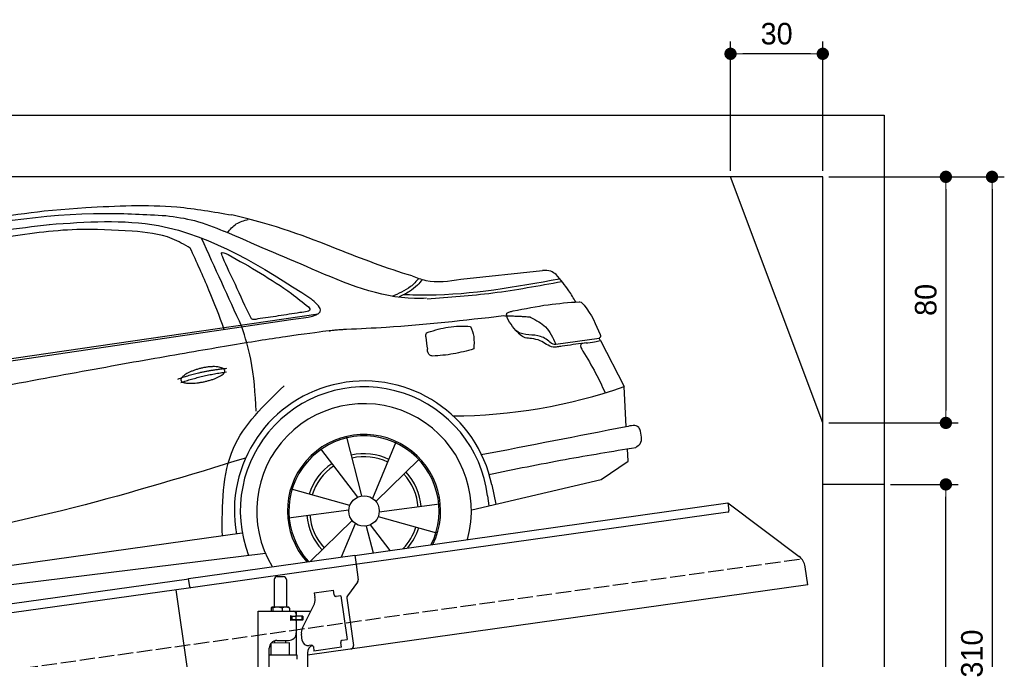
# Model space of a CAD drawing. Extents: x 13 to 6414, y -100 to 5851.
# Tile 6 of 6: x 3214 to 6414, y 3771 to 5851. Entities that reach past the tile are written whole.
import ezdxf

# ---------------------------------------------------------------- set-up
doc = ezdxf.new("R2010")
doc.units = 0
doc.header["$LTSCALE"] = 10
doc.header["$MEASUREMENT"] = 0
doc.linetypes.add('GEN3', pattern=[6.25, 5, -1.25])
doc.layers.get('0').update_dxf_attribs({"linetype": 'CONTINUOUS'})
doc.layers.get('DEFPOINTS').update_dxf_attribs({"linetype": 'CONTINUOUS'})
for name, color, linetype in [('3', 6, 'GEN3'), ('CAR', 1, 'CONTINUOUS'), ('SICHTBARE_KANTEN_DIN_', 7, 'CONTINUOUS')]:
    doc.layers.add(name, color=color, linetype=linetype)
doc.layers.add('AM_0', color=7, linetype='CONTINUOUS', lineweight=30)
doc.layers.add('AM_5', color=3, linetype='CONTINUOUS', lineweight=15)
doc.dimstyles.new('KLAUS_DXF', dxfattribs={"dimscale": 20, "dimtxt": 3.5, "dimasz": 2, "dimexe": 2, "dimexo": 1, "dimgap": 1.5, "dimtad": 1, "dimlfac": 0.1, "dimdsep": 46, "dimtxsty": 'STANDARD', "dimblk": 'DOT', "dimcen": 2, "dimclrd": 256, "dimclre": 256, "dimclrt": 2, "dimadec": 0, "dimazin": 0, "dimtfac": 1, "dimtmove": 2, "dimatfit": 3, "dimfxl": 1, "dimtolj": 1, "dimarcsym": 0})

# ---------------------------------------------------------------- blocks, each defined once
blk = doc.blocks.new('_DOT')
at = {"color": 0, "linetype": 'ByBlock'}
blk.add_line((-0.5, 0), (-1, 0), dxfattribs=at)
at = {"color": 0, "linetype": 'ByBlock', "const_width": 0.5}
blk.add_lwpolyline([(-0.25, 0, 1), (0.25, 0, 1)], format="xyb", close=True, dxfattribs=at)
blk = doc.blocks.new('*D6')
at = {"layer": 'AM_5', "lineweight": -2, "transparency": 16777216}
for p, q in [((5524.1, 5360), (5524.1, 5780)), ((5824.1, 5360), (5824.1, 5780)), ((5784.1, 5740), (5564.1, 5740))]:
    blk.add_line(p, q, dxfattribs=at)
at = {"layer": 'DEFPOINTS', "color": 0, "transparency": 16777216}
for p in [(5524.1, 5740), (5524.1, 5340), (5824.1, 5340)]:
    blk.add_point(p, dxfattribs=at)
at = {"layer": 'AM_5', "lineweight": -2, "transparency": 16777216, "xscale": 40, "yscale": 40, "zscale": 40, "rotation": 180}
blk.add_blockref('_DOT', (5524.1, 5740), dxfattribs=at)
at = {"layer": 'AM_5', "lineweight": -2, "transparency": 16777216, "xscale": 40, "yscale": 40, "zscale": 40}
blk.add_blockref('_DOT', (5824.1, 5740), dxfattribs=at)
at = {"layer": 'AM_5', "color": 2, "transparency": 16777216, "insert": (5674.1, 5805), "char_height": 70, "attachment_point": 5}
blk.add_mtext('\\A1;30', dxfattribs=at)
blk = doc.blocks.new('*D8')
at = {"layer": 'AM_5', "lineweight": -2, "transparency": 16777216}
for p, q in [((5844.1, 5340), (6264.1, 5340)), ((6224.1, 5300), (6224.1, 4580)), ((5844.1, 4540), (6264.1, 4540))]:
    blk.add_line(p, q, dxfattribs=at)
at = {"layer": 'DEFPOINTS', "color": 0, "transparency": 16777216}
for p in [(5824.1, 5340), (5824.1, 4540), (6224.1, 4540)]:
    blk.add_point(p, dxfattribs=at)
at = {"layer": 'AM_5', "lineweight": -2, "transparency": 16777216, "xscale": 40, "yscale": 40, "zscale": 40}
for p, rotation in [((6224.1, 5340), 90), ((6224.1, 4540), 270)]:
    blk.add_blockref('_DOT', p, dxfattribs=dict(at, rotation=rotation))
at = {"layer": 'AM_5', "color": 2, "transparency": 16777216, "insert": (6159.1, 4940), "char_height": 70, "attachment_point": 5, "rotation": 90}
blk.add_mtext('\\A1;80', dxfattribs=at)
blk = doc.blocks.new('*D11')
at = {"layer": 'AM_5', "lineweight": -2, "transparency": 16777216}
for p, q in [((6044.1, 4340), (6264.1, 4340)), ((6224.1, 2280), (6224.1, 4300)), ((6304.1, 2240), (6184.1, 2240))]:
    blk.add_line(p, q, dxfattribs=at)
at = {"layer": 'DEFPOINTS', "color": 0, "transparency": 16777216}
for p in [(6024.1, 4340), (6224.1, 4340), (6324.1, 2240)]:
    blk.add_point(p, dxfattribs=at)
at = {"layer": 'AM_5', "lineweight": -2, "transparency": 16777216, "xscale": 40, "yscale": 40, "zscale": 40}
for p, rotation in [((6224.1, 4340), 90), ((6224.1, 2240), 270)]:
    blk.add_blockref('_DOT', p, dxfattribs=dict(at, rotation=rotation))
at = {"layer": 'AM_5', "color": 2, "transparency": 16777216, "insert": (6159.1, 3290), "char_height": 70, "attachment_point": 5, "rotation": 90}
blk.add_mtext('\\A1;210', dxfattribs=at)
blk = doc.blocks.new('*D14')
at = {"layer": 'AM_5', "lineweight": -2, "transparency": 16777216}
for p, q in [((5844.1, 5340), (6414.1, 5340)), ((6374.1, 5300), (6374.1, 2280)), ((6344.1, 2240), (6414.1, 2240))]:
    blk.add_line(p, q, dxfattribs=at)
at = {"layer": 'DEFPOINTS', "color": 0, "transparency": 16777216}
for p in [(5824.1, 5340), (6324.1, 2240), (6374.1, 2240)]:
    blk.add_point(p, dxfattribs=at)
at = {"layer": 'AM_5', "lineweight": -2, "transparency": 16777216, "xscale": 40, "yscale": 40, "zscale": 40}
for p, rotation in [((6374.1, 5340), 90), ((6374.1, 2240), 270)]:
    blk.add_blockref('_DOT', p, dxfattribs=dict(at, rotation=rotation))
at = {"layer": 'AM_5', "color": 2, "transparency": 16777216, "insert": (6309.1, 3790), "char_height": 70, "attachment_point": 5, "rotation": 90}
blk.add_mtext('\\A1;310', dxfattribs=at)
blk = doc.blocks.new('car_150_')
at = {"layer": 'CAR'}
for p, q in [((6993.7, 5277.2), (7129.2, 5288.8)), ((8349.8, 5065.2), (8614.8, 5095.9)), ((5703.5, 4603.8), (7806, 4931.3)), ((5748.6, 4619.9), (7887.1, 4949.3)), ((8659.8, 4857.1), (8801.1, 4877.5)), ((8805, 4869.2), (8883.2, 4720.4)), ((8891.2, 4589.9), (8883.2, 4720.4)), ((8033.2, 4358.3), (7982.9, 4548.5)), ((8143.1, 4534), (8068.7, 4350.5)), ((8898.1, 4478.2), (8895.6, 4518.3)), ((7897.5, 4510.1), (8019.3, 4353.9)), ((8079.5, 4340.6), (8219, 4479.2)), ((8810.7, 4417.6), (8898.1, 4478.2)), ((8391.6, 4316.2), (8810.7, 4417.6)), ((8455.6, 4397.8), (8469.1, 4334.6)), ((7994.7, 4327.2), (7804.9, 4378.7)), ((8442.3, 4361.7), (8446.4, 4329.7)), ((8286.5, 4333.3), (8090.4, 4305.9)), ((7795.4, 4285.5), (7991.5, 4312.9)), ((8087.2, 4291.6), (8277, 4240.1)), ((8002.4, 4278.2), (7867.9, 4144.6)), ((7969.2, 4159.6), (8013.2, 4268.3)), ((8048.7, 4260.5), (8071.6, 4173.8)), ((8127.2, 4182.1), (8062.7, 4264.8)), ((7646, 4233.7), (5761.2, 3956.2)), ((5689.3, 3904.2), (7721.3, 4169.7))]:
    blk.add_line(p, q, dxfattribs=at)
blk.add_circle((8041, 4309.4), 49.6, dxfattribs=at)
for centre, radius, start, end in [((8042.2, 4309.4), 422.7, 12.065, 190.707), ((8042.2, 4309.4), 403.4, 7.4461, 201.5292), ((8307.4, 6330.9), 1710.3, 270.6601, 289.6726), ((8041, 4309.4), 348.9, 345.0424, 211.6777), ((8041, 4309.4), 249, 334.6275, 221.995), ((8041, 4309.4), 244.1, 333.8517, 222.7626), ((8041, 4309.4), 186.2, 64.7762, 103.2667), ((8041, 4309.4), 176.5, 64.6018, 103.1816), ((8041, 4309.4), 186.2, 124.7762, 163.2667), ((8041, 4309.4), 176.5, 124.6018, 163.1816), ((8041, 4309.4), 176.5, 4.6018, 43.1816), ((8041, 4309.4), 186.2, 4.7762, 43.2667), ((8041, 4309.4), 186.2, 184.7762, 223.2667), ((8041, 4309.4), 176.5, 184.6018, 223.1816), ((8041, 4309.4), 176.5, 316.6896, 343.1816), ((8041, 4309.4), 186.2, 320.3371, 343.2667)]:
    blk.add_arc(centre, radius, start, end, dxfattribs=at)
for points, degree, knots in [([(7129.2, 5288.8), (7228.1, 5294.9), (7387.4, 5304.7), (7544.3, 5278.3), (7603.8, 5268.4)], 3, [0, 0, 0, 0, 296.050466, 476.332401, 476.332401, 476.332401, 476.332401]), ([(6058.7, 5112.4), (6144.2, 5131.5), (6453.2, 5200.5), (6766.8, 5245), (6993.6, 5277.2)], 3, [0, 0, 0, 0, 262.813629, 949.636575, 949.636575, 949.636575, 949.636575]), ([(6590.3, 5194.3), (6790.1, 5231.4), (7055.2, 5280.6), (7323.2, 5267.8), (7389.2, 5264.7)], 3, [0, 0, 0, 0, 605.994997, 803.781644, 803.781644, 803.781644, 803.781644]), ([(7010.2, 5233), (7130.8, 5242.4), (7438, 5266.3), (7702.5, 5100), (7863.2, 4999)], 3, [0, 0, 0, 0, 355.261483, 904.814862, 904.814862, 904.814862, 904.814862]), ([(7389.2, 5264.7), (7420.8, 5260.7), (7486.1, 5252.6), (7547.1, 5227.9), (7578.6, 5215.1)], 3, [0, 0, 0, 0, 95.129403, 196.544102, 196.544102, 196.544102, 196.544102]), ([(7590.1, 5210.4), (7598.8, 5221.2), (7616.6, 5243), (7643.8, 5250.6), (7657.5, 5254.4)], 3, [0, 0, 0, 0, 40.483158, 82.304269, 82.304269, 82.304269, 82.304269]), ([(8191, 5074.7), (8107.9, 5098.3), (7930.3, 5167), (7746.4, 5237.4), (7603.8, 5268.4)], 3, [5.571538, 5.571538, 5.571538, 5.571538, 32.165526, 64.936902, 64.936902, 64.936902, 64.936902]), ([(6252.1, 5110.1), (6401.8, 5138.2), (6653.7, 5185.6), (6907.8, 5219.4), (7011, 5233.1)], 3, [0, 0, 0, 0, 456.745059, 768.877533, 768.877533, 768.877533, 768.877533]), ([(7280.4, 5213.4), (7220.4, 5216.3), (7078, 5223.2), (6937, 5200.9), (6855.4, 5188)], 3, [0, 0, 0, 0, 179.578451, 426.729981, 426.729981, 426.729981, 426.729981]), ([(7469.5, 5159.8), (7450.1, 5170.8), (7392.1, 5203.7), (7325, 5209.6), (7280.4, 5213.4)], 3, [0, 0, 0, 0, 66.345015, 198.470892, 198.470892, 198.470892, 198.470892]), ([(8238.8, 5002.4), (8225.9, 5001.9), (8097.3, 4997.4), (7874.9, 5091.2), (7673.8, 5175.3), (7578.6, 5215.1)], 3, [0, 0, 0, 0, 38.601997, 385.248101, 697.121472, 697.121472, 697.121472, 697.121472]), ([(7582.2, 4896.4), (7565.7, 4939), (7531.3, 5028.2), (7490.7, 5114.7), (7469.5, 5159.8)], 3, [0, 0, 0, 0, 136.989327, 286.582756, 286.582756, 286.582756, 286.582756]), ([(7575.1, 5131.1), (7572.7, 5136.8), (7566.4, 5151.1), (7582.7, 5144.2), (7592.5, 5140)], 3, [0, 0, 0, 0, 14.214257, 36.026738, 36.026738, 36.026738, 36.026738]), ([(7668, 4935.3), (7650.2, 4969.8), (7620.8, 5036.6), (7588.5, 5099.8), (7575.1, 5131.1)], 3, [2.591518, 2.591518, 2.591518, 2.591518, 14.396583, 24.038621, 24.038621, 24.038621, 24.038621]), ([(7592.5, 5140), (7663.4, 5100.7), (7754.6, 5050.2), (7836.7, 4986.2), (7855.1, 4971.8)], 3, [0, 0, 0, 0, 242.296972, 312.074439, 312.074439, 312.074439, 312.074439]), ([(8659.2, 5083.2), (8653.8, 5087.2), (8640.8, 5096.8), (8624.4, 5096.2), (8614.8, 5095.9)], 3, [0, 0, 0, 0, 19.609343, 47.348199, 47.348199, 47.348199, 47.348199]), ([(8213.4, 5067), (8204.8, 5057.5), (8180.8, 5030.7), (8147.4, 5016.7), (8125.8, 5007.6)], 3, [0, 0, 0, 0, 37.936628, 106.922734, 106.922734, 106.922734, 106.922734]), ([(8224.6, 5063.8), (8219.5, 5057.3), (8207.5, 5042.1), (8182.3, 5022), (8161, 5011.9), (8149.7, 5006.6)], 3, [0, 0, 0, 0, 24.71914, 58.083873, 95.394075, 95.394075, 95.394075, 95.394075]), ([(8163.6, 5014.3), (8190.3, 5013.8), (8360.5, 5010.7), (8528.5, 5042.5), (8670.3, 5069.3)], 3, [0, 0, 0, 0, 79.824219, 510.28314, 510.28314, 510.28314, 510.28314]), ([(8191, 5074.7), (8205.8, 5069.3), (8256.7, 5050.7), (8311.1, 5059.2), (8349.8, 5065.2)], 3, [0, 0, 0, 0, 46.804205, 160.961784, 160.961784, 160.961784, 160.961784]), ([(8240.9, 5001), (8312.1, 5006.7), (8458.8, 5018.5), (8603.3, 5046.3), (8677.8, 5060.7)], 3, [0, 0, 0, 0, 213.973217, 441.202015, 441.202015, 441.202015, 441.202015]), ([(8723.8, 4994.4), (8716.5, 5006.5), (8697.8, 5038.1), (8673.9, 5066), (8659.2, 5083.2)], 3, [0, 0, 0, 0, 42.278278, 110.016544, 110.016544, 110.016544, 110.016544]), ([(7806, 4931.3), (7851.9, 4937.1), (7921.3, 4946), (7877.9, 4985.6), (7863.2, 4999)], 3, [0, 0, 0, 0, 93.644646, 141.842533, 141.842533, 141.842533, 141.842533]), ([(8521.1, 4963.5), (8558.7, 4971.4), (8629.4, 4986.3), (8701.3, 4992.4), (8734.9, 4995.3)], 3, [0, 0, 0, 0, 115.283952, 216.335245, 216.335245, 216.335245, 216.335245]), ([(8734.9, 4995.3), (8735.5, 4995.3), (8742.3, 4994.7), (8774, 4959.5), (8789.9, 4921.4), (8803.6, 4888.9)], 3, [0, 0, 0, 0, 1.734697, 20.495648, 128.700618, 128.700618, 128.700618, 128.700618]), ([(7855.1, 4971.8), (7856.9, 4969.4), (7866.6, 4956.8), (7844.9, 4954.5), (7827.4, 4952.7)], 3, [0, 0, 0, 0, 8.218705, 42.579443, 42.579443, 42.579443, 42.579443]), ([(8504.4, 4958.4), (8507.8, 4959.8), (8513.2, 4962), (8519, 4963.1), (8521.1, 4963.5)], 3, [0, 0, 0, 0, 10.993467, 17.505662, 17.505662, 17.505662, 17.505662]), ([(7690.7, 4930.9), (7682.9, 4929), (7673.3, 4926.7), (7668.9, 4934), (7668, 4935.3)], 3, [0, 0, 0, 0, 20.033107, 24.561149, 24.561149, 24.561149, 24.561149]), ([(7827.4, 4952.7), (7804.1, 4948.8), (7758.6, 4941.2), (7712.9, 4934.3), (7690.7, 4930.9)], 3, [0, 0, 0, 0, 70.948783, 138.444185, 138.444185, 138.444185, 138.444185]), ([(8489.1, 4946.9), (8362.2, 4931.3), (8192.7, 4910.5), (8022.3, 4901.3), (7979.4, 4899)], 3, [0, 0, 0, 0, 383.276615, 511.9713, 511.9713, 511.9713, 511.9713]), ([(8499.4, 4953.2), (8499.6, 4954.1), (8500.1, 4956.8), (8502.7, 4957.8), (8504.4, 4958.4)], 3, [0, 0, 0, 0, 2.821477, 7.666518, 7.666518, 7.666518, 7.666518]), ([(8514.3, 4920.1), (8507.6, 4929.7), (8500.3, 4940.1), (8499.5, 4952.2), (8499.4, 4953.2)], 3, [0, 0, 0, 0, 33.566473, 36.446484, 36.446484, 36.446484, 36.446484]), ([(8578.5, 4942.4), (8595.8, 4933.8), (8633.1, 4915.4), (8650.5, 4877.5), (8659.8, 4857.1)], 3, [0, 0, 0, 0, 56.143574, 121.02194, 121.02194, 121.02194, 121.02194]), ([(7687.8, 4631.1), (7684.2, 4688.1), (7678.4, 4781.5), (7650.4, 4870.6), (7639.4, 4905.3)], 3, [0, 0, 0, 0, 170.454794, 279.374153, 279.374153, 279.374153, 279.374153]), ([(8244.9, 4892.1), (8266.5, 4899), (8311.3, 4913.4), (8358.3, 4912.8), (8382.6, 4912.4)], 3, [0, 0, 0, 0, 67.706114, 140.005181, 140.005181, 140.005181, 140.005181]), ([(8382.6, 4912.4), (8386.9, 4901.5), (8396, 4877.8), (8394.2, 4852.5), (8393.3, 4838.9)], 3, [0, 0, 0, 0, 34.900949, 75.090232, 75.090232, 75.090232, 75.090232]), ([(8645.2, 4860.1), (8634.4, 4868.9), (8603, 4892.4), (8542.9, 4879.7), (8521, 4910.7), (8514.3, 4920.1)], 3, [0.658544, 0.658544, 0.658544, 0.658544, 4.748765, 12.290755, 15.589596, 15.589596, 15.589596, 15.589596]), ([(8581.1, 4874.9), (8574.1, 4874.8), (8553.6, 4874.6), (8539.3, 4890.4), (8529.9, 4900.7)], 3, [0, 0, 0, 0, 20.376363, 59.606847, 59.606847, 59.606847, 59.606847]), ([(8245.8, 4892.2), (8242.8, 4891.2), (8235.4, 4888.9), (8236.5, 4880.8), (8237.1, 4876.1)], 3, [0, 0, 0, 0, 8.69426, 20.870259, 20.870259, 20.870259, 20.870259]), ([(8629.7, 4855.7), (8623.1, 4860), (8608.2, 4869.6), (8590.8, 4873), (8581.1, 4874.9)], 3, [0, 0, 0, 0, 23.382166, 52.652276, 52.652276, 52.652276, 52.652276]), ([(8757.3, 4861.2), (8766.9, 4862.5), (8782.9, 4864.6), (8798.7, 4867.9), (8805, 4869.2)], 3, [0, 0, 0, 0, 29.138804, 48.348385, 48.348385, 48.348385, 48.348385]), ([(8803.6, 4888.9), (8804.6, 4886.7), (8806.7, 4882.3), (8803, 4879.1), (8801.1, 4877.5)], 3, [0, 0, 0, 0, 6.560892, 13.117252, 13.117252, 13.117252, 13.117252]), ([(8260.3, 4814.7), (8256.8, 4815.3), (8246, 4817.1), (8244, 4829), (8242.7, 4837)], 3, [0, 0, 0, 0, 9.934216, 31.059147, 31.059147, 31.059147, 31.059147]), ([(8393.3, 4838.9), (8371.3, 4832.7), (8327.5, 4820.2), (8282.1, 4816.4), (8259.4, 4814.5)], 3, [0, 0, 0, 0, 68.25117, 136.398239, 136.398239, 136.398239, 136.398239]), ([(8664.2, 4847.7), (8660, 4847.2), (8647.9, 4845.9), (8636.9, 4851.8), (8629.7, 4855.7)], 3, [0, 0, 0, 0, 12.334473, 36.077303, 36.077303, 36.077303, 36.077303]), ([(8645.2, 4860.1), (8647, 4858.9), (8651.5, 4856.3), (8656.7, 4856.7), (8659.8, 4857.1)], 3, [0.11133, 0.11133, 0.11133, 0.11133, 0.733961, 1.64284, 1.64284, 1.64284, 1.64284]), ([(8752.5, 4860.5), (8727.9, 4857.2), (8698.8, 4853.2), (8669.8, 4848.6), (8664.2, 4847.7)], 3, [0, 0, 0, 0, 7.10149, 8.807008, 8.807008, 8.807008, 8.807008]), ([(8759.3, 4861.5), (8751.5, 4860.6), (8734.7, 4858.6), (8743.2, 4843.3), (8747.8, 4835.1)], 3, [0, 0, 0, 0, 18.78232, 40.52492, 40.52492, 40.52492, 40.52492]), ([(8747.8, 4835.1), (8762.5, 4811.6), (8789.4, 4768.5), (8811, 4722.5), (8820.8, 4701.6)], 3, [0, 0, 0, 0, 83.27798, 152.299671, 152.299671, 152.299671, 152.299671]), ([(7442.5, 4729.7), (7440.4, 4737.7), (7458.8, 4757), (7537.7, 4789), (7634.5, 4769.9), (7553.7, 4725.9), (7469.8, 4714.2), (7444.6, 4721.7), (7442.5, 4729.7)], 5, [0, 0, 0, 0, 0, 0, 0.300106, 0.500106, 0.700106, 1, 1, 1, 1, 1, 1]), ([(7581.1, 4224.1), (7579.8, 4324.9), (7577.1, 4516.8), (7713.1, 4650.8), (7777.7, 4714.5)], 3, [0, 0, 0, 0, 288.299349, 549.189347, 549.189347, 549.189347, 549.189347]), ([(8935.7, 4582.7), (8934.4, 4584.7), (8925.5, 4598.3), (8907, 4593.8), (8891.2, 4589.9)], 3, [0, 0, 0, 0, 6.947087, 47.332504, 47.332504, 47.332504, 47.332504]), ([(8922.6, 4523), (8927.9, 4526.8), (8946.9, 4540.2), (8940.4, 4564.9), (8935.7, 4582.7)], 3, [0, 0, 0, 0, 18.607322, 66.126339, 66.126339, 66.126339, 66.126339]), ([(8446.2, 4431.7), (8528.5, 4449), (8686.8, 4482.3), (8846.1, 4509.8), (8922.6, 4523)], 3, [0, 0, 0, 0, 252.396589, 485.064773, 485.064773, 485.064773, 485.064773]), ([(7654.8, 4478.5), (7470.6, 4420.5), (6844.5, 4223.3), (6193.7, 4129.8), (5734.4, 4063.7)], 3, [0, 0, 0, 0, 579.00444, 1967.110779, 1967.110779, 1967.110779, 1967.110779])]:
    blk.add_open_spline(points, degree=degree, knots=knots, dxfattribs=at)
for points, degree in [([(7639.4, 4905.3), (7594.8, 5000.9), (7550.3, 5096.5), (7505.7, 5192.1)], 3), ([(8578.5, 4942.4), (8576.8, 4945.2), (8489.1, 4946.9)], 2), ([(7979.4, 4899), (7725, 4888.3), (5338.8, 4399.4)], 2), ([(8237.1, 4876.1), (8239, 4863.1), (8240.8, 4850), (8242.7, 4837)], 3), ([(8805, 4869.2), (8803.7, 4871.9), (8802.4, 4874.7), (8801.1, 4877.5)], 3), ([(7432.9, 4733.6), (7502, 4760.2), (7591.2, 4770)], 2), ([(7441.9, 4722), (7513, 4747.3), (7590.2, 4757.9)], 2), ([(8891.2, 4589.9), (8734.4, 4558.1), (8577.5, 4526.3), (8420.6, 4494.5)], 3)]:
    blk.add_open_spline(points, degree=degree, dxfattribs=at)

msp = doc.modelspace()

# ---------------------------------------------------------------- linework, layer by layer
for p, q in [((324.09, 5540), (6024.074, 5540)), ((6024.074, 5540), (6024.074, 2240)), ((5824.081, 5340), (524.081, 5340)), ((5824.081, 4540), (5524.081, 5340)), ((5824.081, 340), (5824.081, 5340)), ((6024.074, 4340), (5824.081, 4340)), ((4302.616, 4109.409), (5515.695, 4279.896)), ((5515.695, 4279.896), (5519.174, 4255.139)), ((5515.695, 4279.896), (5747.632, 4105.119)), ((5514.919, 4249.492), (4303.821, 4079.283)), ((3762.781, 4034.55), (4302.477, 4110.399)), ((4302.477, 4110.399), (4306.792, 4079.701)), ((4303.821, 4079.283), (3770.066, 4004.269)), ((4306.792, 4079.701), (4313.87, 4029.338)), ((5775.306, 4013.433), (5767.054, 4072.146)), ((1284.081, 3685.181), (3762.92, 4033.559)), ((3766.678, 4006.822), (3762.781, 4034.55)), ((4050.805, 4040.64), (4070.805, 4040.64)), ((3770.066, 4004.269), (1284.081, 3654.886)), ((4040.805, 4030.64), (4040.805, 3940.64)), ((4080.805, 4030.64), (4080.805, 3940.64)), ((5775.306, 4013.433), (4148.805, 3784.844)), ((4311.953, 4021.928), (4278.64, 3977.719)), ((3758.719, 3740.119), (3722.534, 3997.589)), ((4170.748, 3987.873), (4233.134, 3996.641)), ((4170.748, 3987.873), (4172.974, 3972.029)), ((4173.564, 3967.83), (4172.974, 3972.029)), ((4235.361, 3980.797), (4233.134, 3996.641)), ((4235.361, 3980.797), (4235.5, 3979.807)), ((4241.148, 3975.551), (4242.138, 3975.69)), ((4257.982, 3977.917), (4242.138, 3975.69)), ((4257.982, 3977.917), (4278.023, 3835.319)), ((4276.723, 3970.309), (4298.415, 3815.968)), ((4030.888, 3938.184), (4030.888, 3927.64)), ((4051.586, 3940.64), (4033.613, 3940.64)), ((4036.628, 3938.184), (4036.628, 3927.64)), ((4078.633, 3940.64), (4051.586, 3940.64)), ((4066.545, 3938.184), (4066.545, 3927.64)), ((4088.305, 3940.64), (4078.633, 3940.64)), ((4090.722, 3938.184), (4090.722, 3927.64)), ((4132.62, 3873.529), (4170.09, 3947.069)), ((3988.805, 3927.64), (4160.19, 3927.64)), ((3988.805, 3447.64), (3988.805, 3927.64)), ((4097.451, 3911.64), (4093.805, 3911.64)), ((4094.805, 3901.785), (4094.805, 3908.994)), ((4097.451, 3911.64), (4109.805, 3911.64)), ((4097.805, 3911.64), (4097.805, 3899.64)), ((4111.805, 3911.64), (4109.805, 3911.64)), ((4111.805, 3911.64), (4112.805, 3911.64)), ((4112.805, 3917.64), (4112.805, 3914.64)), ((4113.529, 3911.64), (4112.805, 3911.64)), ((4112.805, 3899.64), (4112.805, 3911.64)), ((4131.081, 3911.64), (4113.529, 3911.64)), ((4113.805, 3912.14), (4113.805, 3927.64)), ((4132.805, 3912.14), (4113.805, 3912.14)), ((4131.081, 3911.64), (4131.805, 3911.64)), ((4131.805, 3899.64), (4131.805, 3911.64)), ((4133.805, 3911.14), (4133.805, 3900.14)), ((4131.805, 3899.64), (4093.939, 3899.64)), ((4109.805, 3899.14), (4097.451, 3899.14)), ((4112.805, 3896.14), (4112.805, 3857.64)), ((4113.805, 3784.659), (4113.805, 3899.14)), ((4132.805, 3899.14), (4113.805, 3899.14)), ((4131.929, 3832.963), (4129.146, 3852.769)), ((4090.803, 3824.641), (4030.803, 3823.885)), ((4030.805, 3784.688), (4030.803, 3823.885)), ((4042.813, 3824.037), (4042.805, 3831.64)), ((4049.805, 3832.64), (4087.805, 3832.64)), ((4078.807, 3824.49), (4078.805, 3832.64)), ((4090.803, 3784.643), (4090.803, 3824.641)), ((4162.44, 3817.055), (4154.518, 3815.941)), ((4168.087, 3812.799), (4170.175, 3797.945)), ((4259.299, 3810.471), (4170.175, 3797.945)), ((4256.933, 3827.305), (4257.072, 3826.315)), ((4259.299, 3810.471), (4257.072, 3826.315)), ((4262.179, 3833.092), (4261.189, 3832.953)), ((4262.179, 3833.092), (4278.023, 3835.319)), ((4024.805, 3450.64), (4024.805, 3807.64)), ((4115.805, 3784.643), (4024.805, 3784.643)), ((4115.806, 3771.375), (4115.805, 3784.643)), ((4148.805, 3792.64), (4148.805, 2534.272))]:
    msp.add_line(p, q)
msp.add_polyline3d([(4168.084, 3812.803, 0), (4168.084, 3812.803, 0), (4168.084, 3812.813, 0), (4168.084, 3812.823, 0), (4168.084, 3812.833, 0), (4168.084, 3812.833, 0), (4168.084, 3812.843, 0), (4168.084, 3812.853, 0), (4168.074, 3812.863, 0), (4168.074, 3812.863, 0), (4168.074, 3812.873, 0), (4168.074, 3812.883, 0), (4168.074, 3812.893, 0), (4168.074, 3812.903, 0), (4168.074, 3812.903, 0), (4168.074, 3812.913, 0), (4168.064, 3812.923, 0), (4168.064, 3812.933, 0), (4168.064, 3812.933, 0), (4168.064, 3812.943, 0), (4168.064, 3812.953, 0), (4168.064, 3812.963, 0), (4168.064, 3812.963, 0), (4168.064, 3812.973, 0), (4168.054, 3812.983, 0), (4168.054, 3812.993, 0), (4168.054, 3813.003, 0), (4168.054, 3813.003, 0), (4168.054, 3813.013, 0), (4168.054, 3813.023, 0), (4168.054, 3813.033, 0), (4168.044, 3813.033, 0), (4168.044, 3813.043, 0), (4168.044, 3813.053, 0), (4168.044, 3813.063, 0), (4168.044, 3813.063, 0), (4168.044, 3813.073, 0), (4168.034, 3813.083, 0), (4168.034, 3813.093, 0), (4168.034, 3813.103, 0), (4168.034, 3813.103, 0), (4168.034, 3813.113, 0), (4168.034, 3813.123, 0), (4168.034, 3813.133, 0), (4168.024, 3813.133, 0), (4168.024, 3813.143, 0), (4168.024, 3813.153, 0), (4168.024, 3813.163, 0), (4168.024, 3813.163, 0), (4168.024, 3813.173, 0), (4168.014, 3813.183, 0), (4168.014, 3813.193, 0), (4168.014, 3813.203, 0), (4168.014, 3813.203, 0), (4168.014, 3813.213, 0), (4168.014, 3813.223, 0), (4168.004, 3813.233, 0), (4168.004, 3813.233, 0), (4168.004, 3813.243, 0), (4168.004, 3813.253, 0), (4168.004, 3813.263, 0), (4167.994, 3813.273, 0), (4167.994, 3813.273, 0), (4167.994, 3813.283, 0), (4167.994, 3813.293, 0), (4167.994, 3813.303, 0), (4167.984, 3813.303, 0), (4167.984, 3813.313, 0), (4167.984, 3813.323, 0), (4167.984, 3813.333, 0), (4167.984, 3813.333, 0), (4167.984, 3813.343, 0), (4167.974, 3813.353, 0), (4167.974, 3813.363, 0), (4167.974, 3813.373, 0), (4167.974, 3813.373, 0), (4167.974, 3813.383, 0), (4167.964, 3813.393, 0), (4167.964, 3813.403, 0), (4167.964, 3813.403, 0), (4167.964, 3813.413, 0), (4167.954, 3813.423, 0), (4167.954, 3813.433, 0), (4167.954, 3813.433, 0), (4167.954, 3813.443, 0), (4167.954, 3813.453, 0), (4167.944, 3813.463, 0), (4167.944, 3813.473, 0), (4167.944, 3813.473, 0), (4167.944, 3813.483, 0), (4167.944, 3813.493, 0), (4167.934, 3813.503, 0), (4167.934, 3813.503, 0), (4167.934, 3813.513, 0), (4167.934, 3813.523, 0), (4167.924, 3813.533, 0), (4167.924, 3813.533, 0), (4167.924, 3813.543, 0), (4167.924, 3813.553, 0), (4167.914, 3813.563, 0), (4167.914, 3813.573, 0), (4167.914, 3813.573, 0), (4167.914, 3813.583, 0), (4167.914, 3813.593, 0), (4167.904, 3813.603, 0), (4167.904, 3813.603, 0), (4167.904, 3813.613, 0), (4167.904, 3813.623, 0), (4167.894, 3813.633, 0), (4167.894, 3813.633, 0), (4167.894, 3813.643, 0), (4167.894, 3813.653, 0), (4167.884, 3813.663, 0), (4167.884, 3813.673, 0), (4167.884, 3813.673, 0), (4167.884, 3813.683, 0), (4167.874, 3813.693, 0), (4167.874, 3813.703, 0), (4167.874, 3813.703, 0), (4167.874, 3813.713, 0), (4167.864, 3813.723, 0), (4167.864, 3813.733, 0), (4167.864, 3813.733, 0), (4167.854, 3813.743, 0), (4167.854, 3813.753, 0), (4167.854, 3813.763, 0), (4167.854, 3813.763, 0), (4167.844, 3813.773, 0)])
for centre, radius, start, end in [((5514.223, 4254.443), 5, 278, 8), ((5717.541, 4065.187), 50, 8, 53), ((4050.805, 4030.64), 10, 90, 180), ((4070.805, 4030.64), 10, 0, 90), ((4303.967, 4027.946), 10, 323, 8), ((4240.452, 3980.503), 5, 188, 278), ((4286.626, 3971.701), 10, 143, 188), ((4039.274, 3933.096), 9.808, 138.356376, 148.753006), ((4034.127, 3937.934), 2.754, 100.76608, 142.434274), ((4033.67, 3938.547), 2.094, 44.84476, 91.561935), ((4029.63, 3934.088), 8.108, 30.33762, 47.053163), ((4051.495, 3893.271), 47.367, 71.474333, 108.335359), ((4078.562, 3909.304), 31.336, 67.161985, 112.719952), ((4085.272, 3935.234), 6.199, 28.413387, 60.706774), ((4138.905, 3962.959), 35, 333, 8), ((4094.805, 3911.64), 1, 48.590378, 221.409622), ((4091.805, 3908.994), 3, 0, 41.409622), ((4097.451, 3914.64), 3, 228.590378, 270), ((4102.805, 3917.64), 10, 0, 90), ((4109.805, 3914.64), 3, 270, 0), ((4132.805, 3911.14), 1, 0, 90), ((4094.805, 3899.14), 1, 138.590378, 311.409622), ((4091.805, 3901.785), 3, 318.590378, 0), ((4097.451, 3896.14), 3, 90, 131.409622), ((4109.805, 3896.14), 3, 0, 90), ((4163.805, 3857.64), 35, 153, 188), ((4132.805, 3900.14), 1, 270, 0), ((4087.805, 3857.64), 25, 270, 0), ((4049.805, 3807.64), 25, 90, 180), ((4151.734, 3835.747), 20, 188, 278), ((4173.805, 3792.64), 25, 108.64725, 180), ((4163.136, 3812.103), 5, 19.536959, 98), ((4261.884, 3828.001), 5, 98, 188), ((4288.512, 3814.576), 10, 278, 8)]:
    msp.add_arc(centre, radius, start, end)
at = {"layer": '3'}
msp.add_line((747.49, 3394.675), (5754.898, 4098.42), dxfattribs=at)
at = {"layer": 'SICHTBARE_KANTEN_DIN_'}
msp.add_arc((3769.649, 4007.24), 3, 188, 278, dxfattribs=at)

# ---------------------------------------------------------------- block references
at = {"layer": 'AM_0', "rotation": 359.5505213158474}
msp.add_blockref('car_150_', (-3741.707, 7.432), dxfattribs=at)

# ---------------------------------------------------------------- dimensions: what is measured, and where the dimension line sits
at = {"layer": 'AM_5'}
dim = msp.add_linear_dim(base=(5524.081, 5740), p1=(5824.081, 5340), p2=(5524.081, 5340), dimstyle='KLAUS_DXF', override={"dimtol": 0, "dimlim": 0, "dimtp": 0, "dimtm": 0, "dimtfac": 1, "dimtdec": 2, "dimtolj": 1, "dimtzin": 7}, dxfattribs=at)
dim.commit()
dim.dimension.update_dxf_attribs({"geometry": '*D6', "text_midpoint": (5674.081, 5805)})
for base, p1, p2, picture, middle in [((6224.074, 4540), (5824.081, 5340), (5824.081, 4540), '*D8', (6159.074, 4940)), ((6224.074, 4340), (6324.081, 2240), (6024.074, 4340), '*D11', (6159.074, 3290))]:
    dim = msp.add_linear_dim(base=base, p1=p1, p2=p2, angle=90, dimstyle='KLAUS_DXF', override={"dimtzin": 7}, dxfattribs=at)
    dim.commit()
    dim.dimension.update_dxf_attribs({"geometry": picture, "text_midpoint": middle})
dim = msp.add_linear_dim(base=(6374.074, 2240), p1=(5824.081, 5340), p2=(6324.081, 2240), angle=90, dimstyle='KLAUS_DXF', dxfattribs=at)
dim.commit()
dim.dimension.update_dxf_attribs({"geometry": '*D14', "text_midpoint": (6309.074, 3790)})

doc.saveas('drawing.dxf')
